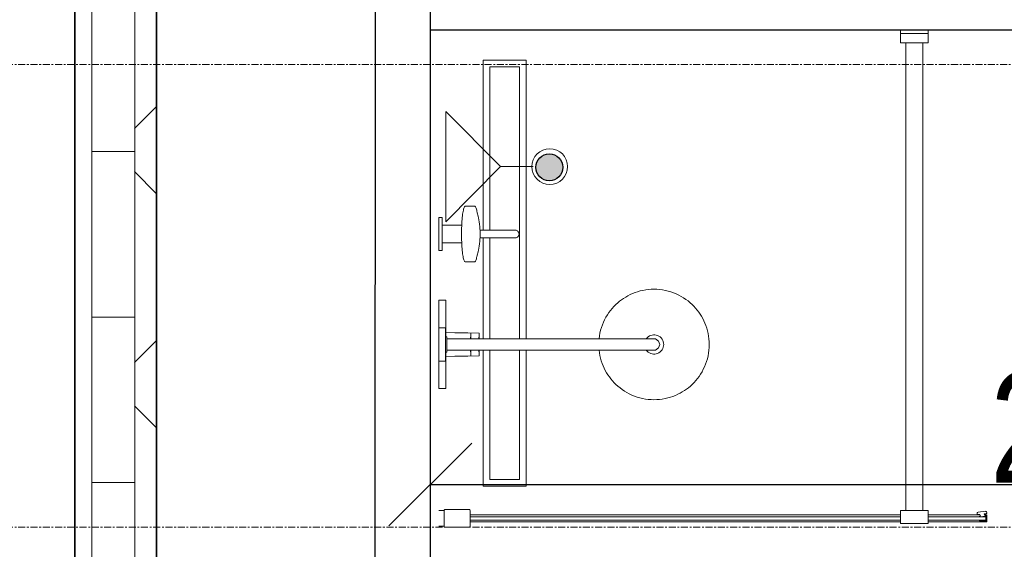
# Model space of a CAD drawing. Header units: millimetres. Extents: x -57334 to 14098, y -25409 to 16656.
# Tile 6 of 50: x -35147 to -33364, y -9414 to -8455. Entities that reach past the tile are written whole.
import ezdxf
from ezdxf.lldxf.tags import DXFTag

# ---------------------------------------------------------------- set-up
doc = ezdxf.new("R2010")
doc.units = ezdxf.units.MM
doc.linetypes.add('Linia siatki', pattern=[22.225, 12.7, -3.175, 3.175, -3.175])
for name, color, linetype, lineweight in [('A-ANNO-DIMS', 7, 'Continuous', 5), ('A-DETL-GENF', 7, 'Continuous', 5), ('A-ROOF', 7, 'Continuous', 5), ('A-ROOF-PATT', 7, 'Continuous', 35), ('A-WALL', 7, 'Continuous', 5), ('IS_Odbiorniki', 7, 'SOLID', 18), ('P-SANR-FIXT', 7, 'Continuous', 5), ('S-GRID', 7, 'Continuous', 5)]:
    doc.layers.add(name, color=color, linetype=linetype, lineweight=lineweight)
doc.styles.add('Arial_2', font='arial.ttf', dxfattribs={"width": 0.8, "height": 200})
tags = doc.linetypes.add('SOLID', pattern=[10, 10, 0]).pattern_tags.tags
tags[6:7] = [DXFTag(74, 4), DXFTag(75, 0), DXFTag(340, '0'), DXFTag(46, 0.0), DXFTag(50, 0.0), DXFTag(44, 0.0), DXFTag(45, 0.0)]
tags[4:5] = [DXFTag(74, 4), DXFTag(75, 0), DXFTag(340, '0'), DXFTag(46, 0.0), DXFTag(50, 0.0), DXFTag(44, 0.0), DXFTag(45, 0.0)]
doc.dimstyles.new('REVIT_standard', dxfattribs={"dimscale": 304.8, "dimtxt": 204.05188, "dimasz": 0.492126, "dimexe": 0.328084, "dimexo": 0.0625, "dimgap": 0, "dimtad": 1, "dimdec": 0, "dimlfac": 0.1, "dimzin": 0, "dimdsep": 46, "dimtxsty": 'Arial_2', "dimblk1": 'OBLIQUE', "dimblk2": 'OBLIQUE', "dimsah": 1, "dimcen": 0.09, "dimazin": 0, "dimtfac": 1, "dimtdec": 4, "dimtix": 1, "dimtmove": 0, "dimatfit": 3, "dimfxl": 0.328084, "dimfxlon": 1, "dimtvp": 1, "dimtolj": 1, "dimtzin": 0, "dimarcsym": 2})

# ---------------------------------------------------------------- blocks, each defined once
blk = doc.blocks.new('Sanitary_Showers_Roca_T-500-Pack-Basic-Thermostatic - T-500 Pack Basic Thermostatic-822852-Rzut Parteru')
at = {"layer": 'A-DETL-GENF'}
for p, q in [((63, 0), (-4.7, 0)), ((-4.7, 0), (-4.7, -13)), ((85.3, 0), (63, 0)), ((155.3, 0), (85.3, 0)), ((-123.6, -0.1), (-154.7, -0.1)), ((-154.7, -0.1), (-154.7, -6.1)), ((-154.7, -6.1), (-140.7, -6.1)), ((-140.7, -6.1), (-140.7, -41.5)), ((-140.7, -6.1), (-108.7, -6.1)), ((-94.7, -0.1), (-123.6, -0.1)), ((-108.7, -41.5), (-108.7, -6.1)), ((-108.7, -6.1), (-94.7, -6.1)), ((-94.7, -6.1), (-94.7, -0.1)), ((-4.7, -13), (53.8, -13)), ((45.3, -0.1), (45.3, -12.1)), ((45.3, -12.1), (105.3, -12.1)), ((53.8, -13), (54, -29.1)), ((53.8, -13), (61.3, -13)), ((61.3, -12.1), (61.3, -14.6)), ((61.3, -14.6), (89.3, -14.6)), ((65, -14.6), (65, -73.3)), ((89.3, -12.1), (75.3, -12.1)), ((85.6, -73.3), (85.6, -14.6)), ((89.3, -14.6), (89.3, -12.1)), ((96.8, -13), (89.3, -13)), ((96.5, -29.1), (96.8, -13)), ((96.8, -13), (155.3, -13)), ((105.3, -12.1), (105.3, -0.1)), ((155.3, -13), (155.3, 0)), ((54, -29.1), (54, -31.8)), ((54, -31.8), (54.3, -52.5)), ((96.3, -52.5), (96.5, -31.8)), ((96.5, -31.8), (96.5, -29.1)), ((-174.7, -47), (-175.3, -48)), ((-175.3, -48), (-175.3, -65.1)), ((-173.9, -46.4), (-174.7, -47)), ((-172.8, -45.9), (-173.9, -46.4)), ((-171.4, -45.4), (-172.8, -45.9)), ((-169.8, -44.9), (-171.4, -45.4)), ((-167.8, -44.5), (-169.8, -44.9)), ((-165.6, -44), (-167.8, -44.5)), ((-163.2, -43.6), (-165.6, -44)), ((-160.5, -43.2), (-163.2, -43.6)), ((-157.6, -42.8), (-160.5, -43.2)), ((-154.4, -42.5), (-157.6, -42.8)), ((-151.1, -42.2), (-154.4, -42.5)), ((-147.7, -41.9), (-151.1, -42.2)), ((-144.1, -41.7), (-147.7, -41.9)), ((-140.7, -41.5), (-144.1, -41.7)), ((-134.3, -41.3), (-140.7, -41.5)), ((-127.9, -41.2), (-134.3, -41.3)), ((-121.5, -41.2), (-127.9, -41.2)), ((-115.1, -41.3), (-121.5, -41.2)), ((-108.7, -41.5), (-115.1, -41.3)), ((-105.4, -41.7), (-108.7, -41.5)), ((-101.8, -41.9), (-105.4, -41.7)), ((-98.3, -42.2), (-101.8, -41.9)), ((-95, -42.5), (-98.3, -42.2)), ((-91.9, -42.8), (-95, -42.5)), ((-89, -43.2), (-91.9, -42.8)), ((-86.3, -43.6), (-89, -43.2)), ((-83.8, -44), (-86.3, -43.6)), ((-81.6, -44.4), (-83.8, -44)), ((-79.7, -44.9), (-81.6, -44.4)), ((-78, -45.4), (-79.7, -44.9)), ((-76.6, -45.9), (-78, -45.4)), ((-75.5, -46.4), (-76.6, -45.9)), ((-74.8, -46.9), (-75.5, -46.4)), ((-74.1, -48), (-74.8, -46.9)), ((-74.1, -65.1), (-74.1, -48)), ((54.3, -52.5), (54.7, -73.3)), ((95.8, -73.3), (96.3, -52.5)), ((-175.3, -65.1), (-174.7, -66.2)), ((-174.7, -66.2), (-173.9, -66.7)), ((-173.9, -66.7), (-172.8, -67.2)), ((-172.8, -67.2), (-171.4, -67.7)), ((-171.4, -67.7), (-169.8, -68.2)), ((-169.8, -68.2), (-167.8, -68.7)), ((-167.8, -68.7), (-165.5, -69.1)), ((-165.5, -69.1), (-164, -69.6)), ((-164, -69.6), (-163.1, -69.8)), ((-163.1, -69.8), (-156.8, -71.3)), ((-156.8, -71.3), (-155.8, -71.5)), ((-93.6, -71.5), (-92.6, -71.3)), ((-92.6, -71.3), (-86.4, -69.8)), ((-86.4, -69.8), (-85.4, -69.5)), ((-85.4, -69.5), (-83.9, -69.1)), ((-83.9, -69.1), (-81.6, -68.6)), ((-81.6, -68.6), (-79.6, -68.2)), ((-79.6, -68.2), (-78, -67.7)), ((-78, -67.7), (-76.6, -67.2)), ((-76.6, -67.2), (-75.5, -66.7)), ((-75.5, -66.7), (-74.8, -66.1)), ((-74.8, -66.1), (-74.1, -65.1)), ((54.4, -57.9), (65, -57.9)), ((60.3, -57.9), (59.5, -57.9)), ((61.1, -57.8), (60.3, -57.9)), ((61.9, -57.6), (61.1, -57.8)), ((62.6, -57.4), (61.9, -57.6)), ((63.4, -57.2), (62.6, -57.4)), ((64.2, -57), (63.4, -57.2)), ((65, -56.7), (64.2, -57)), ((86.4, -56.9), (85.6, -56.7)), ((85.6, -57.9), (96.2, -57.9)), ((87.2, -57.2), (86.4, -56.9)), ((88, -57.4), (87.2, -57.2)), ((88.8, -57.6), (88, -57.4)), ((89.6, -57.8), (88.8, -57.6)), ((90.4, -57.9), (89.6, -57.8)), ((91.3, -57.9), (90.4, -57.9)), ((-155.8, -71.5), (-154.8, -71.7)), ((-154.8, -71.7), (-149.8, -72.7)), ((-149.8, -72.7), (-148.9, -72.8)), ((-148.9, -72.8), (-147.9, -73)), ((-147.9, -73), (-146.8, -73.1)), ((-146.8, -73.1), (-142.4, -73.8)), ((-142.4, -73.8), (-141.6, -73.9)), ((-141.6, -73.9), (-140.6, -74)), ((-140.6, -74), (-139.6, -74.1)), ((-139.6, -74.1), (-138.6, -74.2)), ((-138.6, -74.2), (-137.6, -74.3)), ((-137.6, -74.3), (-136.5, -74.3)), ((-136.5, -74.3), (-133.6, -74.6)), ((-133.6, -74.6), (-132.8, -74.6)), ((-132.8, -74.6), (-131.7, -74.7)), ((-131.7, -74.7), (-131.7, -80.5)), ((-131.7, -74.7), (-128.9, -74.8)), ((-131.7, -80.5), (-131.7, -86)), ((-131.7, -86), (-131.7, -88.8)), ((-131.7, -88.8), (-131.7, -91.8)), ((-128.9, -74.8), (-126.1, -74.9)), ((-126.1, -74.9), (-123.3, -74.9)), ((-123.3, -74.9), (-120.5, -74.8)), ((-120.5, -74.8), (-117.7, -74.7)), ((-117.7, -74.7), (-116.7, -74.6)), ((-117.7, -109.6), (-117.7, -74.7)), ((-116.7, -74.6), (-115.8, -74.6)), ((-115.8, -74.6), (-112.9, -74.3)), ((-112.9, -74.3), (-111.8, -74.3)), ((-111.8, -74.3), (-110.8, -74.2)), ((-110.8, -74.2), (-109.8, -74.1)), ((-109.8, -74.1), (-108.8, -74)), ((-108.8, -74), (-107.9, -73.9)), ((-107.9, -73.9), (-107, -73.7)), ((-107, -73.7), (-102.6, -73.1)), ((-102.6, -73.1), (-101.5, -73)), ((-101.5, -73), (-100.5, -72.8)), ((-100.5, -72.8), (-99.6, -72.7)), ((-99.6, -72.7), (-94.7, -71.7)), ((-94.7, -71.7), (-93.6, -71.5)), ((54.7, -73.3), (65, -73.3)), ((60.3, -73.2), (59.5, -73.3)), ((61.1, -73.1), (60.3, -73.2)), ((61.9, -73), (61.1, -73.1)), ((62.6, -72.8), (61.9, -73)), ((63.4, -72.6), (62.6, -72.8)), ((64.2, -72.3), (63.4, -72.6)), ((65, -72.1), (64.2, -72.3)), ((65, -73.3), (64.8, -290.3)), ((86.4, -72.3), (85.6, -72)), ((85.6, -290.3), (85.6, -73.3)), ((85.6, -73.3), (95.8, -73.3)), ((87.2, -72.5), (86.4, -72.3)), ((88, -72.7), (87.2, -72.5)), ((88.8, -72.9), (88, -72.7)), ((89.6, -73.1), (88.8, -72.9)), ((90.4, -73.2), (89.6, -73.1)), ((91.3, -73.3), (90.4, -73.2)), ((-131.7, -91.8), (-131.7, -96.5)), ((-131.7, -96.5), (-131.7, -101.5)), ((-131.7, -101.5), (-131.7, -116.3)), ((-131.7, -116.3), (-131.7, -138.6)), ((-117.7, -121.5), (-117.7, -109.6)), ((-117.7, -130.3), (-117.7, -121.5)), ((-131.7, -138.6), (-131.5, -139.9)), ((-131.5, -139.9), (-131.1, -141.1)), ((-131.1, -141.1), (-130.4, -142.3)), ((-130.4, -142.3), (-129.5, -143.4)), ((-119.9, -143.3), (-119, -142.3)), ((-119, -142.3), (-118.3, -141.1)), ((-118.3, -141.1), (-117.8, -139.9)), ((-117.8, -139.9), (-117.7, -138.6)), ((-117.7, -136.7), (-117.7, -130.3)), ((-117.7, -138.6), (-117.7, -136.7)), ((-129.5, -143.4), (-127.2, -144.9)), ((-127.2, -144.9), (-126, -145.3)), ((-126, -145.3), (-124.7, -145.5)), ((-124.7, -145.5), (-123.4, -145.3)), ((-123.4, -145.3), (-122.1, -144.9)), ((-122.1, -144.9), (-119.9, -143.3)), ((26, -302.8), (21.7, -305.3)), ((30.4, -300.4), (26, -302.8)), ((35, -298.2), (30.4, -300.4)), ((39.7, -296.3), (35, -298.2)), ((44.6, -294.6), (39.7, -296.3)), ((49.5, -293.1), (44.6, -294.6)), ((54.6, -291.9), (49.5, -293.1)), ((59.6, -291), (54.6, -291.9)), ((64.8, -290.3), (59.6, -291)), ((65, -290.3), (65, -385.5)), ((90.3, -290.9), (85.6, -290.3)), ((85.6, -385.5), (85.6, -290.3)), ((95.3, -291.8), (90.3, -290.9)), ((100.2, -292.9), (95.3, -291.8)), ((104.9, -294.3), (100.2, -292.9)), ((109.5, -295.8), (104.9, -294.3)), ((114, -297.6), (109.5, -295.8)), ((118.4, -299.5), (114, -297.6)), ((122.5, -301.6), (118.4, -299.5)), ((126.6, -303.9), (122.5, -301.6)), ((3.1, -320.6), (0, -324)), ((6.4, -317.2), (3.1, -320.6)), ((10, -314.1), (6.4, -317.2)), ((13.7, -311), (10, -314.1)), ((17.6, -308.1), (13.7, -311)), ((21.7, -305.3), (17.6, -308.1)), ((130.4, -306.3), (126.6, -303.9)), ((134.1, -308.9), (130.4, -306.3)), ((137.6, -311.6), (134.1, -308.9)), ((141.1, -314.5), (137.6, -311.6)), ((144.5, -317.6), (141.1, -314.5)), ((147.8, -320.9), (144.5, -317.6)), ((151, -324.4), (147.8, -320.9)), ((-10.6, -338.5), (-12.8, -342.5)), ((-8.2, -334.6), (-10.6, -338.5)), ((-5.6, -331), (-8.2, -334.6)), ((-2.9, -327.4), (-5.6, -331)), ((0, -324), (-2.9, -327.4)), ((154.1, -328.2), (151, -324.4)), ((157, -332.1), (154.1, -328.2)), ((159.7, -336.2), (157, -332.1)), ((162.3, -340.5), (159.7, -336.2)), ((-18.7, -355.5), (-20.2, -360.1)), ((-16.9, -351), (-18.7, -355.5)), ((-15, -346.7), (-16.9, -351)), ((-12.8, -342.5), (-15, -346.7)), ((164.7, -344.9), (162.3, -340.5)), ((166.8, -349.5), (164.7, -344.9)), ((168.8, -354.2), (166.8, -349.5)), ((170.5, -359.1), (168.8, -354.2)), ((-22.7, -369.8), (-23.6, -374.7)), ((-21.6, -364.9), (-22.7, -369.8)), ((-20.2, -360.1), (-21.6, -364.9)), ((171.9, -364), (170.5, -359.1)), ((173.1, -369), (171.9, -364)), ((174.1, -374.1), (173.1, -369)), ((174.7, -379.3), (174.1, -374.1)), ((-24.6, -384.8), (-24.7, -390)), ((-24.7, -390), (-24.6, -395.1)), ((-24.2, -379.7), (-24.6, -384.8)), ((-23.6, -374.7), (-24.2, -379.7)), ((58.2, -386.3), (57.8, -388.8)), ((57.8, -388.8), (57.9, -391.4)), ((57.9, -391.4), (58.3, -393.9)), ((58.9, -383.8), (58.2, -386.3)), ((59.9, -381.4), (58.9, -383.8)), ((61.3, -379.3), (59.9, -381.4)), ((63, -377.3), (61.3, -379.3)), ((65, -375.6), (63, -377.3)), ((65, -385.5), (65.3, -392.3)), ((85.3, -392.3), (85.6, -385.5)), ((87.6, -377.3), (85.6, -375.6)), ((89.3, -379.3), (87.6, -377.3)), ((90.7, -381.4), (89.3, -379.3)), ((91.7, -383.8), (90.7, -381.4)), ((92.4, -386.3), (91.7, -383.8)), ((92.3, -393.9), (92.7, -391.4)), ((92.8, -388.8), (92.4, -386.3)), ((92.7, -391.4), (92.8, -388.8)), ((175.1, -384.4), (174.7, -379.3)), ((175.3, -389.6), (175.1, -384.4)), ((175.2, -394.7), (175.3, -389.6)), ((-24.6, -395.1), (-24.2, -400.3)), ((-24.2, -400.3), (-23.5, -405.4)), ((-23.5, -405.4), (-22.5, -410.5)), ((58.3, -393.9), (59.1, -396.4)), ((59.1, -396.4), (60.3, -398.7)), ((60.3, -398.7), (61.7, -400.8)), ((61.7, -400.8), (63.5, -402.7)), ((63.5, -402.7), (65.5, -404.3)), ((65.3, -392.3), (69, -397.9)), ((65.5, -404.3), (67.8, -405.6)), ((67.8, -405.6), (70.2, -406.5)), ((69, -397.9), (75.3, -400.1)), ((70.2, -406.5), (72.7, -407.1)), ((72.7, -407.1), (75.3, -407.3)), ((75.3, -400.1), (81.6, -397.9)), ((75.3, -407.3), (77.9, -407.1)), ((77.9, -407.1), (80.4, -406.5)), ((80.4, -406.5), (82.8, -405.6)), ((81.6, -397.9), (85.3, -392.3)), ((82.8, -405.6), (85, -404.3)), ((85, -404.3), (87.1, -402.7)), ((87.1, -402.7), (88.8, -400.8)), ((88.8, -400.8), (90.3, -398.7)), ((90.3, -398.7), (91.5, -396.4)), ((91.5, -396.4), (92.3, -393.9)), ((172.1, -414.6), (173.3, -409.8)), ((173.3, -409.8), (174.2, -404.8)), ((174.2, -404.8), (174.8, -399.8)), ((174.8, -399.8), (175.2, -394.7)), ((-22.5, -410.5), (-21.3, -415.5)), ((-21.3, -415.5), (-19.9, -420.5)), ((-19.9, -420.5), (-18.2, -425.3)), ((-18.2, -425.3), (-16.2, -430)), ((167.5, -428.5), (169.2, -424)), ((169.2, -424), (170.8, -419.4)), ((170.8, -419.4), (172.1, -414.6)), ((-16.2, -430), (-14.1, -434.6)), ((-14.1, -434.6), (-11.7, -439.1)), ((-11.7, -439.1), (-9.1, -443.3)), ((-9.1, -443.3), (-6.4, -447.5)), ((156.2, -448.5), (158.7, -444.9)), ((158.7, -444.9), (161.1, -441)), ((161.1, -441), (163.4, -437)), ((163.4, -437), (165.5, -432.8)), ((165.5, -432.8), (167.5, -428.5)), ((-6.4, -447.5), (-3.5, -451.4)), ((-3.5, -451.4), (-0.4, -455.1)), ((-0.4, -455.1), (2.8, -458.6)), ((2.8, -458.6), (6.1, -461.9)), ((6.1, -461.9), (9.5, -465.1)), ((140.6, -465.5), (144.1, -462.3)), ((144.1, -462.3), (147.5, -459)), ((147.5, -459), (150.6, -455.6)), ((150.6, -455.6), (153.5, -452.1)), ((153.5, -452.1), (156.2, -448.5)), ((9.5, -465.1), (13, -468)), ((13, -468), (16.5, -470.7)), ((16.5, -470.7), (20.2, -473.2)), ((20.2, -473.2), (24, -475.6)), ((24, -475.6), (28, -477.9)), ((28, -477.9), (32.2, -480)), ((32.2, -480), (36.6, -482)), ((110.8, -483.2), (115.6, -481.3)), ((115.6, -481.3), (120.2, -479.1)), ((120.2, -479.1), (124.6, -476.8)), ((124.6, -476.8), (128.9, -474.2)), ((128.9, -474.2), (133, -471.4)), ((133, -471.4), (136.9, -468.5)), ((136.9, -468.5), (140.6, -465.5)), ((36.6, -482), (41, -483.7)), ((41, -483.7), (45.7, -485.3)), ((45.7, -485.3), (50.4, -486.6)), ((50.4, -486.6), (55.3, -487.7)), ((55.3, -487.7), (60.2, -488.6)), ((60.2, -488.6), (65.3, -489.3)), ((65.3, -489.3), (70.4, -489.6)), ((70.4, -489.6), (75.5, -489.8)), ((75.5, -489.8), (80.6, -489.6)), ((80.6, -489.6), (85.8, -489.2)), ((85.8, -489.2), (90.9, -488.5)), ((90.9, -488.5), (96, -487.6)), ((96, -487.6), (101.1, -486.4)), ((101.1, -486.4), (106, -484.9)), ((106, -484.9), (110.8, -483.2))]:
    blk.add_line(p, q, dxfattribs=at)
blk = doc.blocks.new('Plumbing_Drainage_Roca_IN-WALL-950-IN-DRAIN-CHANNEL-Installatio - IN-WALL 950 IN-DRAIN CHANNEL - Installation drainage kit-V29-Rzut Parteru')
at = {"layer": 'A-DETL-GENF'}
for p, q in [((-385.7, 39.3), (-385.7, -38.1)), ((-78, 39.3), (-385.7, 39.3)), ((-78, 39.3), (-385.7, 39.3)), ((-385.7, 39.3), (-385.7, -38.1)), ((118.7, 39.3), (-63.9, 39.3)), ((118.7, 39.3), (-63.9, 39.3)), ((385.8, 39.3), (139.3, 39.3)), ((385.8, 39.3), (139.3, 39.3)), ((385.8, -38.1), (385.8, 39.3)), ((385.8, -38.1), (385.8, 39.3)), ((-78, 27.3), (-373.4, 27.3)), ((-373.4, 27.3), (-373.4, -26)), ((118.7, 27.3), (-63.9, 27.3)), ((373.6, 27.3), (139.3, 27.3)), ((373.6, -26), (373.6, 27.3)), ((-373.4, -26), (118.7, -26)), ((139.3, -26), (373.6, -26)), ((-385.7, -38.1), (118.6, -38.1)), ((-385.7, -38.1), (118.6, -38.1)), ((139.3, -38.1), (385.8, -38.1)), ((139.3, -38.1), (385.8, -38.1))]:
    blk.add_line(p, q, dxfattribs=at)
blk = doc.blocks.new('Sanitary_Shower-screens_Shower-wall-Square_100_GB51SRWL10 _1_ - 1000 mm_ Chromed Profiles-830542-Rzut Parteru')
at = {"layer": 'P-SANR-FIXT', "color": 13, "true_color": 0xcb6b69}
for p, q in [((11, 898), (1, 898)), ((11, 899), (11, 898)), ((11, 898), (11, 870)), ((56.5, 900), (12, 900)), ((58, 869.5), (58, 898.5)), ((887, 893), (837, 893)), ((837, 893), (837, 870)), ((887, 870), (887, 893)), ((837, 890.5), (58, 890.5)), ((58, 890.5), (58, 877.5)), ((837, 887), (58, 887)), ((58, 887), (58, 881)), ((58, 881), (837, 881)), ((58, 877.5), (837, 877.5)), ((993.5, 890.5), (887, 890.5)), ((991.5, 887), (887, 887)), ((887, 881), (991.5, 881)), ((887, 877.5), (981.3, 877.5)), ((981.1, 876.9), (978.3, 877.2)), ((980, 888.6), (979.9, 887.1)), ((979.9, 887.1), (991.8, 888.3)), ((991.8, 879.7), (979.9, 880.9)), ((979.9, 880.9), (979.9, 879.8)), ((979.9, 879.8), (981.8, 879.6)), ((991.4, 889.5), (980, 888.6)), ((981.8, 879.6), (981.1, 876.9)), ((988.9, 876), (989.6, 878.9)), ((991.5, 875.7), (988.9, 876)), ((989.3, 877.5), (993.5, 877.5)), ((989.6, 878.9), (991.3, 878.6)), ((991.5, 881), (991.5, 887)), ((991.8, 888.3), (991.8, 879.7)), ((993, 880.1), (993, 888)), ((993.5, 877.5), (993.5, 890.5)), ((1, 870), (11, 870)), ((11, 870), (11, 869)), ((12, 868), (56.5, 868)), ((837, 870), (887, 870)), ((846.5, 870), (846.5, 23)), ((877.5, 23), (877.5, 870)), ((977.8, 872.6), (991.1, 871.2)), ((846.5, 23), (837, 23)), ((837, 23), (837, 0)), ((846.5, 23), (877.5, 23)), ((887, 23), (877.5, 23)), ((887, 0), (887, 23)), ((837, 0), (887, 0)), ((838, 6), (888, 6))]:
    blk.add_line(p, q, dxfattribs=at)
for centre, radius, start, end in [((12, 899), 1, 90, 180), ((56.5, 898.5), 1.5, 0, 90), ((978, 874.9), 2.29, 83.0727, 263.758), ((991.3, 873.5), 2.28, 263.758, 84.1208), ((991.5, 880.1), 1.52, 261.8239, 359.9691), ((991.5, 888), 1.51, 2.4505, 94.355), ((12, 869), 1, 180, 270), ((56.5, 869.5), 1.5, 270, 360)]:
    blk.add_arc(centre, radius, start, end, dxfattribs=at)
blk = doc.blocks.new('_Oblique')
at = {"color": 0, "linetype": 'ByBlock', "lineweight": -2}
blk.add_line((-0.5, -0.5), (0.5, 0.5), dxfattribs=at)
blk = doc.blocks.new('*D283')
at = {"layer": 'A-ANNO-DIMS', "color": 0, "lineweight": -2, "transparency": 16777216}
for p, q in [((-34403.5, -10038.5), (-34403.5, -9197)), ((-32003.5, -10038.5), (-32003.5, -9197)), ((-34403.5, -9297), (-32003.5, -9297))]:
    blk.add_line(p, q, dxfattribs=at)
at = {"layer": 'Defpoints', "color": 0, "transparency": 16777216}
for p in [(-32003.5, -9297), (-34403.5, -10057.6), (-32003.5, -10057.6)]:
    blk.add_point(p, dxfattribs=at)
at = {"layer": 'A-ANNO-DIMS', "color": 0, "lineweight": -2, "transparency": 16777216, "xscale": 150, "yscale": 150, "zscale": 150, "rotation": 180}
blk.add_blockref('_Oblique', (-34403.5, -9297), dxfattribs=at)
at = {"layer": 'A-ANNO-DIMS', "color": 0, "lineweight": -2, "transparency": 16777216, "xscale": 150, "yscale": 150, "zscale": 150}
blk.add_blockref('_Oblique', (-32003.5, -9297), dxfattribs=at)
at = {"layer": 'A-ANNO-DIMS', "color": 0, "transparency": 16777216, "insert": (-33203.5, -9194.9), "char_height": 200, "attachment_point": 5, "style": 'Arial_2'}
blk.add_mtext('\\A1;240', dxfattribs=at)

msp = doc.modelspace()

# ---------------------------------------------------------------- hatches: boundary and pattern name
at = {"true_color": 0xed1f24}
h = msp.add_hatch(color=240, dxfattribs=at)
h.dxf.hatch_style = 1
edge = h.paths.add_edge_path()
edge.add_arc((-34188.1, -8722.7), 24.5, 0, 360)
at = {"layer": 'A-ROOF-PATT', "lineweight": 5}
h = msp.add_hatch(dxfattribs=at)
h.set_pattern_fill('FP_1', color=256, style=0, pattern_type=2)
h.set_pattern_definition([(0, (0, 0), (0, 299.803), []), (90, (0, 0), (-299.803, 2e-14), [])])
h.paths.add_polyline_path([(-35016.3, -12888.5), (-30356.8, -12931), (-30356.8, -10561), (-10402.7, -10561), (-10402.7, -12931), (-5606.8, -12931), (-5606.8, 1742.2), (-27689.4, 1742.2), (-27689.4, 1664.4), (-5684.6, 1664.4), (-5684.6, -12853.2), (-10324.9, -12853.2), (-10324.9, -10483.2), (-30434.6, -10483.2), (-30434.6, -12853.2), (-34938.5, -12853.2), (-34938.5, 1664.4), (-33349.4, 1664.4), (-33349.4, 1742.2), (-35016.3, 1742.2), (-35016.3, -11461.5)])
h = msp.add_hatch(dxfattribs=at)
h.set_pattern_fill('FP_2', color=256, style=0, pattern_type=2)
h.set_pattern_definition([(45, (0, 0), (-211.9927, 211.9927), []), (135, (0, 0), (-211.9927, -211.9927), [])])
h.paths.add_polyline_path([(-8762, -12853.2), (-5684.6, -12853.2), (-5684.6, -8454.4), (-5723.5, -8454.4), (-5723.5, -12814.3), (-10286, -12814.3), (-10286, -10444.3), (-14203.4, -10444.3), (-14203.4, -10483.2), (-10324.9, -10483.2), (-10324.9, -12853.2)])
h.paths.add_polyline_path([(-34125.3, -12853.2), (-30434.6, -12853.2), (-30434.6, -10483.2), (-28093.4, -10483.2), (-28093.4, -10444.3), (-30473.5, -10444.3), (-30473.5, -12814.3), (-34899.6, -12812.5), (-34899.6, -8129.2), (-34939.7, -8129.2), (-34938.5, -12853.2)])
h.paths.add_polyline_path([(-21103.4, -10483.2), (-19883.4, -10483.2), (-19883.4, -10444.3), (-21103.4, -10444.3)])
h.paths.add_polyline_path([(-26783.4, -10483.2), (-26783.4, -10444.3), (-28003.4, -10444.3), (-28003.4, -10483.2), (-27361.8, -10483.2)])
h.paths.add_polyline_path([(-24643.4, -10483.2), (-24643.4, -10444.3), (-26693.4, -10444.3), (-26693.4, -10483.2), (-25670.9, -10483.2)])
h.paths.add_polyline_path([(-24553.4, -10483.2), (-23333.4, -10483.2), (-23333.4, -10444.3), (-24553.4, -10444.3)])
h.paths.add_polyline_path([(-23243.4, -10483.2), (-21193.4, -10483.2), (-21193.4, -10444.3), (-23243.4, -10444.3)])
h.paths.add_polyline_path([(-15525.5, -10483.2), (-14293.4, -10483.2), (-14293.4, -10444.3), (-16343.4, -10444.3), (-16343.4, -10483.2)])
h.paths.add_polyline_path([(-19793.4, -10483.2), (-17743.4, -10483.2), (-17743.4, -10444.3), (-19793.4, -10444.3)])
h.paths.add_polyline_path([(-17216.4, -10483.2), (-16433.4, -10483.2), (-16433.4, -10444.3), (-17653.4, -10444.3), (-17653.4, -10483.2)])
h.paths.add_polyline_path([(-5723.5, -8164.4), (-5684.6, -8164.4), (-5684.6, -7639.4), (-5723.5, -7639.4), (-5723.5, -7915.8)])
h.paths.add_polyline_path([(-34938.5, -8029.2), (-34899.6, -8029.2), (-34899.6, -6629.2), (-34939.7, -6629.2), (-34938.5, -6721)])
h.paths.add_polyline_path([(-5723.5, -7549.4), (-5684.6, -7549.4), (-5684.6, -6249.4), (-5723.5, -6249.4), (-5723.5, -6721)])
h.paths.add_polyline_path([(-34899.6, -6529.2), (-34899.6, -6082.6), (-34938.5, -6082.6), (-34938.5, -6529.2)])
h.paths.add_polyline_path([(-5684.6, -6159.4), (-5684.6, -5694.4), (-5723.5, -5694.4), (-5723.5, -6159.4)])
h.paths.add_polyline_path([(-34899.6, -5702.6), (-34899.6, -3002.6), (-34938.5, -3002.6), (-34938.5, -5702.6)])
h.paths.add_polyline_path([(-5684.6, -5404.4), (-5684.6, -2334.2), (-5723.5, -2334.2), (-5723.5, -5404.4)])
h.paths.add_polyline_path([(-34899.6, -2622.6), (-34899.6, -2179.2), (-34939.7, -2179.2), (-34938.5, -2622.6)])
h.paths.add_polyline_path([(-5684.6, -2244.2), (-5684.6, 1664.4), (-10533.4, 1664.4), (-10533.4, 1625.5), (-5723.5, 1625.5), (-5723.5, -2244.2)])
h.paths.add_polyline_path([(-34939.7, -2081.1), (-34899.6, -2079.2), (-34899.6, -681.1), (-34938.5, -679.2), (-34938.5, -1941.7)])
h.paths.add_polyline_path([(-34938.5, -579.2), (-34899.6, -579.2), (-34899.6, 1627.3), (-33349.4, 1625.5), (-33349.4, 1664.4), (-34938.5, 1666.2), (-34938.5, 447.9)])
h.paths.add_polyline_path([(-19793.4, 1625.5), (-17743.4, 1625.5), (-17743.4, 1664.4), (-19793.4, 1664.4)])
h.paths.add_polyline_path([(-14293.4, 1625.5), (-14293.4, 1664.4), (-16343.4, 1664.4), (-16343.4, 1625.5), (-15525.5, 1625.5)])
h.paths.add_polyline_path([(-27689.4, 1625.5), (-24643.4, 1625.5), (-24643.4, 1664.4), (-27689.4, 1664.4), (-27689.4, 1642.7)])
h.paths.add_polyline_path([(-12893.4, 1625.5), (-10833.4, 1625.5), (-10833.4, 1664.4), (-12893.4, 1664.4)])
h.paths.add_polyline_path([(-12983.4, 1625.5), (-12983.4, 1664.4), (-14203.4, 1664.4), (-14203.4, 1625.5), (-13834.6, 1625.5)])
h.paths.add_polyline_path([(-24553.4, 1625.5), (-23333.4, 1625.5), (-23333.4, 1664.4), (-24553.4, 1664.4)])
h.paths.add_polyline_path([(-23243.4, 1625.5), (-21193.4, 1625.5), (-21193.4, 1664.4), (-23243.4, 1664.4)])
h.paths.add_polyline_path([(-17216.4, 1625.5), (-16433.4, 1625.5), (-16433.4, 1664.4), (-17653.4, 1664.4), (-17653.4, 1625.5)])
h.paths.add_polyline_path([(-21103.4, 1625.5), (-19883.4, 1625.5), (-19883.4, 1664.4), (-21103.4, 1664.4)])

# ---------------------------------------------------------------- linework, layer by layer
msp.add_line((-31133.4, -8474.4), (-34403.5, -8474.4))
at = {"color": 240, "true_color": 0xed1f24}
msp.add_circle((-34188.1, -8722.7), 24.5, dxfattribs=at)
at = {"layer": 'A-ROOF', "lineweight": 35}
for p, q in [((-35047.4, 1775.1), (-35047.4, -12960.3)), ((-34899.6, -12812.5), (-34899.6, -8129.2))]:
    msp.add_line(p, q, dxfattribs=at)
at = {"layer": 'A-ROOF'}
for p, q in [((-35016.3, -12929.1), (-35016.3, 1744)), ((-34938.5, -12851.4), (-34938.5, -6629.2))]:
    msp.add_line(p, q, dxfattribs=at)
at = {"layer": 'A-WALL', "lineweight": 25}
for p, q in [((-34503.5, -8029.2), (-34505.5, -12445.2)), ((-34403.5, -12347), (-34403.5, -8282.6))]:
    msp.add_line(p, q, dxfattribs=at)
at = {"layer": 'IS_Odbiorniki', "ltscale": 10}
for points in [[(-34375.7, -8621.5), (-34375.7, -8821.5), (-34276.6, -8721.5), (-34375.7, -8621.5)], [(-34276.6, -8721.5), (-34217.2, -8721.5)]]:
    msp.add_lwpolyline(points, dxfattribs=at)
at = {"layer": 'IS_Odbiorniki', "ltscale": 10, "extrusion": (0, 0, -1)}
msp.add_ellipse((-34187.4, -8721.5), major_axis=(32.4, 0), ratio=1, dxfattribs=at)
at = {"layer": 'S-GRID', "linetype": 'Linia siatki'}
for p, q in [((-54596.7, -8536.4), (-710.6, -8536.4)), ((-54596.7, -9374.4), (-710.6, -9374.4))]:
    msp.add_line(p, q, dxfattribs=at)

# ---------------------------------------------------------------- block references
at = {"layer": 'A-DETL-GENF', "xscale": -1, "rotation": 90}
for name, p in [('Plumbing_Drainage_Roca_IN-WALL-950-IN-DRAIN-CHANNEL-Installatio - IN-WALL 950 IN-DRAIN CHANNEL - Installation drainage kit-V29-Rzut Parteru', (-34268.3, -8914.4)), ('Sanitary_Showers_Roca_T-500-Pack-Basic-Thermostatic - T-500 Pack Basic Thermostatic-822852-Rzut Parteru', (-34388.3, -8968.2))]:
    msp.add_blockref(name, p, dxfattribs=at)
at = {"layer": 'P-SANR-FIXT', "color": 13, "true_color": 0xcb6b69, "xscale": -1, "rotation": 180}
msp.add_blockref('Sanitary_Shower-screens_Shower-wall-Square_100_GB51SRWL10 _1_ - 1000 mm_ Chromed Profiles-830542-Rzut Parteru', (-34389.3, -8474.4), dxfattribs=at)

# ---------------------------------------------------------------- dimensions: what is measured, and where the dimension line sits
at = {"layer": 'A-ANNO-DIMS', "color": 250, "true_color": 0x303030}
dim = msp.add_linear_dim(base=(-32003.5, -9297), p1=(-34403.5, -10057.6), p2=(-32003.5, -10057.6), dimstyle='REVIT_standard', override={"dimpost": '<>', "dimfxl": 3450}, dxfattribs=at)
dim.commit()
dim.dimension.update_dxf_attribs({"geometry": '*D283', "text_midpoint": (-33203.5, -9194.9)})

doc.saveas('drawing.dxf')
